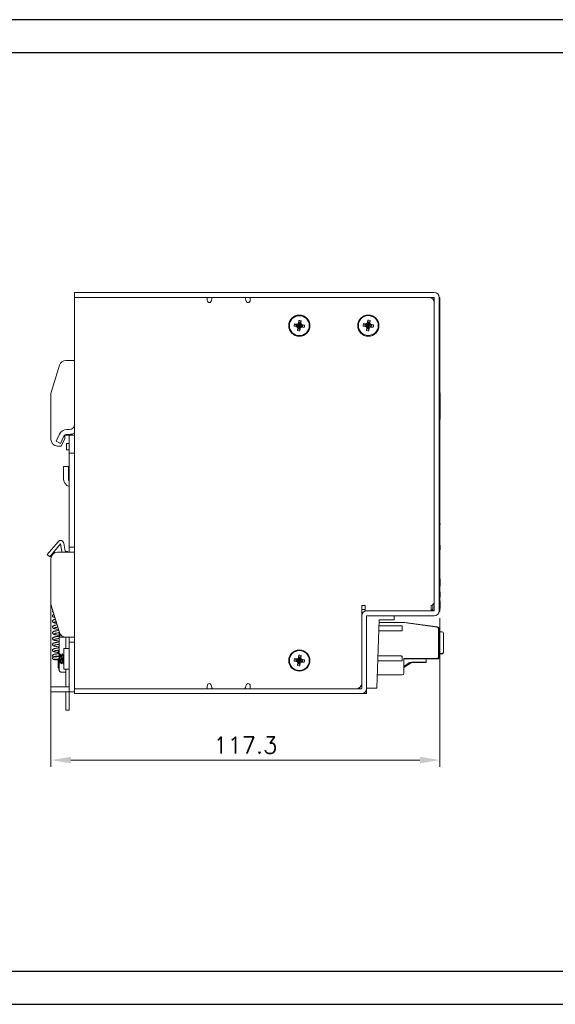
# Model space of a CAD drawing. Header units: millimetres. Extents: x 715 to 1543, y 405 to 702.
# Tile 2 of 3: x 1076 to 1237, y 405 to 702. Entities that reach past the tile are written whole.
import ezdxf

# ---------------------------------------------------------------- set-up
doc = ezdxf.new("R2010")
doc.units = ezdxf.units.MM
doc.layers.add('Dimension', color=2, linetype='Continuous', lineweight=5)
doc.styles.add('ROMANS', font='romans')
doc.dimstyles.new('yutana', dxfattribs={"dimscale": 2, "dimtxt": 2, "dimasz": 1.5, "dimexe": 1, "dimexo": 1, "dimgap": 1, "dimtad": 1, "dimdec": 1, "dimzin": 0, "dimdsep": 46, "dimtxsty": 'ROMANS', "dimcen": 0, "dimadec": 0, "dimazin": 0, "dimtp": 0.01, "dimtm": 0.01, "dimtfac": 1, "dimtdec": 1, "dimtmove": 0, "dimatfit": 3, "dimfxl": 1, "dimtolj": 1, "dimtzin": 0, "dimlwd": 0, "dimlwe": 0, "dimarcsym": 0})

# ---------------------------------------------------------------- blocks, each defined once
blk = doc.blocks.new('*D11')
at = {"layer": 'Defpoints', "color": 0}
for p in [(1085.01, 532.95), (1202.27, 523.88), (1085.01, 479.06)]:
    blk.add_point(p, dxfattribs=at)
at = {"layer": 'Dimension', "color": 0, "lineweight": 0}
for p, q in [((1085.01, 530.95), (1085.01, 477.06)), ((1202.27, 521.88), (1202.27, 477.06)), ((1196.27, 479.06), (1091.01, 479.06))]:
    blk.add_line(p, q, dxfattribs=at)
at = {"layer": 'Dimension', "color": 0}
for points in [[(1091.01, 480.06), (1091.01, 478.06), (1085.01, 479.06)], [(1196.27, 480.06), (1196.27, 478.06), (1202.27, 479.06)]]:
    blk.add_solid(points, dxfattribs=at)
at = {"layer": 'Dimension', "color": 0, "insert": (1143.64, 483.56), "char_height": 5, "attachment_point": 5, "style": 'ROMANS'}
blk.add_mtext('\\A1;117.3', dxfattribs=at)

msp = doc.modelspace()

# ---------------------------------------------------------------- linework, layer by layer
at = {"ltscale": 5}
for points in [[(715.22, 405.39), (1542.69, 405.39), (1542.69, 702.39), (715.22, 702.39)], [(725.22, 415.39), (1532.69, 415.39), (1532.69, 692.39), (725.22, 692.39)]]:
    msp.add_lwpolyline(points, close=True, dxfattribs=at)
at = {"layer": 'Dimension', "color": 7, "linetype": 'Continuous'}
for p, q in [((1092.11, 499.1), (1092.11, 620.1)), ((1200.61, 620.1), (1092.11, 620.1)), ((1200.61, 618.6), (1092.11, 618.6)), ((1132.11, 618.6), (1132.11, 617.8)), ((1145.11, 618.6), (1145.11, 617.8)), ((1200.61, 524.1), (1200.61, 618.6)), ((1202.11, 524.1), (1202.11, 618.6)), ((1202.17, 523.88), (1202.17, 618.59)), ((1202.17, 618.59), (1202.24, 618.59)), ((1202.17, 618.38), (1202.24, 618.38)), ((1202.24, 618.59), (1202.24, 594.68)), ((1133.33, 617.54), (1133.41, 617.73)), ((1158.32, 609.92), (1158.96, 610.03)), ((1159.05, 609.83), (1158.32, 609.92)), ((1158.41, 610.66), (1159.14, 610.57)), ((1158.41, 610.66), (1159, 610.4)), ((1160.85, 610.18), (1158.96, 610.03)), ((1158.96, 610.03), (1159, 610.03)), ((1159.04, 610.39), (1159, 610.4)), ((1160.81, 609.81), (1159, 610.4)), ((1160.82, 610.18), (1159, 610.03)), ((1159.05, 609.83), (1159, 610.03)), ((1159, 610.03), (1159.41, 609.71)), ((1159.52, 610.6), (1159.04, 610.39)), ((1159.14, 610.57), (1159.04, 610.39)), ((1160.77, 609.81), (1159.04, 610.39)), ((1159.38, 609.59), (1159.05, 609.83)), ((1159.14, 610.57), (1159.51, 610.73)), ((1159.36, 608.6), (1159.44, 609.34)), ((1159.36, 608.6), (1159.61, 609.2)), ((1159.38, 609.59), (1159.41, 609.71)), ((1159.44, 609.34), (1159.38, 609.59)), ((1159.41, 609.71), (1160.4, 610.49)), ((1159.41, 609.71), (1159.62, 609.24)), ((1159.44, 609.34), (1159.62, 609.24)), ((1159.51, 610.73), (1159.64, 610.96)), ((1159.51, 610.73), (1159.52, 610.6)), ((1159.83, 611.01), (1159.52, 610.6)), ((1160.3, 609.61), (1159.52, 610.6)), ((1159.61, 609.2), (1160.2, 611.01)), ((1159.62, 609.24), (1159.61, 609.2)), ((1159.62, 609.24), (1160.2, 610.97)), ((1159.64, 610.96), (1159.72, 611.69)), ((1159.64, 610.96), (1159.83, 611.01)), ((1159.72, 611.69), (1159.83, 611.05)), ((1159.98, 609.16), (1159.83, 611.05)), ((1159.83, 611.05), (1159.83, 611.01)), ((1159.98, 609.19), (1159.83, 611.01)), ((1159.98, 609.19), (1160.3, 609.61)), ((1160.18, 609.25), (1159.98, 609.19)), ((1159.98, 609.16), (1159.98, 609.19)), ((1160.09, 608.51), (1159.98, 609.16)), ((1160.18, 609.25), (1160.09, 608.51)), ((1160.3, 609.48), (1160.18, 609.25)), ((1160.46, 611.61), (1160.2, 611.01)), ((1160.2, 610.97), (1160.2, 611.01)), ((1160.4, 610.49), (1160.2, 610.97)), ((1160.37, 610.87), (1160.2, 610.97)), ((1160.3, 609.61), (1160.77, 609.81)), ((1160.67, 609.64), (1160.3, 609.48)), ((1160.3, 609.48), (1160.3, 609.61)), ((1160.46, 611.61), (1160.37, 610.87)), ((1160.37, 610.87), (1160.44, 610.62)), ((1160.44, 610.62), (1160.4, 610.49)), ((1160.82, 610.18), (1160.4, 610.49)), ((1160.44, 610.62), (1160.76, 610.37)), ((1160.67, 609.64), (1160.77, 609.81)), ((1161.41, 609.55), (1160.67, 609.64)), ((1160.76, 610.37), (1160.82, 610.18)), ((1160.76, 610.37), (1161.5, 610.29)), ((1160.77, 609.81), (1160.81, 609.81)), ((1161.41, 609.55), (1160.81, 609.81)), ((1160.85, 610.18), (1160.82, 610.18)), ((1161.5, 610.29), (1160.85, 610.18)), ((1179.12, 609.97), (1179.76, 610.08)), ((1179.85, 609.88), (1179.12, 609.97)), ((1179.21, 610.71), (1179.94, 610.62)), ((1179.21, 610.71), (1179.8, 610.45)), ((1181.65, 610.23), (1179.76, 610.08)), ((1179.76, 610.08), (1179.8, 610.08)), ((1179.84, 610.44), (1179.8, 610.45)), ((1181.61, 609.86), (1179.8, 610.45)), ((1181.62, 610.23), (1179.8, 610.08)), ((1179.85, 609.88), (1179.8, 610.08)), ((1179.8, 610.08), (1180.21, 609.76)), ((1180.32, 610.65), (1179.84, 610.44)), ((1179.94, 610.62), (1179.84, 610.44)), ((1181.57, 609.86), (1179.84, 610.44)), ((1180.18, 609.64), (1179.85, 609.88)), ((1179.94, 610.62), (1180.31, 610.78)), ((1180.16, 608.65), (1180.24, 609.39)), ((1180.16, 608.65), (1180.41, 609.25)), ((1180.18, 609.64), (1180.21, 609.76)), ((1180.24, 609.39), (1180.18, 609.64)), ((1180.21, 609.76), (1181.2, 610.54)), ((1180.21, 609.76), (1180.42, 609.29)), ((1180.24, 609.39), (1180.42, 609.29)), ((1180.31, 610.78), (1180.44, 611.01)), ((1180.31, 610.78), (1180.32, 610.65)), ((1180.63, 611.06), (1180.32, 610.65)), ((1181.1, 609.66), (1180.32, 610.65)), ((1180.41, 609.25), (1181, 611.06)), ((1180.42, 609.29), (1180.41, 609.25)), ((1180.42, 609.29), (1181, 611.02)), ((1180.44, 611.01), (1180.52, 611.74)), ((1180.44, 611.01), (1180.63, 611.06)), ((1180.52, 611.74), (1180.63, 611.1)), ((1180.78, 609.21), (1180.63, 611.1)), ((1180.63, 611.1), (1180.63, 611.06)), ((1180.78, 609.24), (1180.63, 611.06)), ((1180.78, 609.24), (1181.1, 609.66)), ((1180.98, 609.3), (1180.78, 609.24)), ((1180.78, 609.21), (1180.78, 609.24)), ((1180.89, 608.56), (1180.78, 609.21)), ((1180.98, 609.3), (1180.89, 608.56)), ((1181.1, 609.53), (1180.98, 609.3)), ((1181.26, 611.66), (1181, 611.06)), ((1181, 611.02), (1181, 611.06)), ((1181.2, 610.54), (1181, 611.02)), ((1181.17, 610.92), (1181, 611.02)), ((1181.1, 609.66), (1181.57, 609.86)), ((1181.47, 609.69), (1181.1, 609.53)), ((1181.1, 609.53), (1181.1, 609.66)), ((1181.26, 611.66), (1181.17, 610.92)), ((1181.17, 610.92), (1181.24, 610.67)), ((1181.24, 610.67), (1181.2, 610.54)), ((1181.62, 610.23), (1181.2, 610.54)), ((1181.24, 610.67), (1181.56, 610.42)), ((1181.47, 609.69), (1181.57, 609.86)), ((1182.21, 609.6), (1181.47, 609.69)), ((1181.56, 610.42), (1181.62, 610.23)), ((1181.56, 610.42), (1182.3, 610.34)), ((1181.57, 609.86), (1181.61, 609.86)), ((1182.21, 609.6), (1181.61, 609.86)), ((1181.65, 610.23), (1181.62, 610.23)), ((1182.3, 610.34), (1181.65, 610.23)), ((1087.58, 598.18), (1085.01, 589.6)), ((1089.5, 599.6), (1092.11, 599.6)), ((1202.24, 594.68), (1202.27, 594.68)), ((1202.27, 594.68), (1202.27, 523.88)), ((1085.01, 589.6), (1085.01, 575.8)), ((1202.24, 589.89), (1202.4, 589.89)), ((1202.4, 589.89), (1202.4, 581.89)), ((1202.24, 581.89), (1202.4, 581.89)), ((1086.58, 575.22), (1087.58, 577.36)), ((1088.94, 576.73), (1087.94, 574.58)), ((1089.21, 577.06), (1089.21, 576.1)), ((1092.11, 577.1), (1089.27, 577.1)), ((1089.84, 578.8), (1090.61, 578.8)), ((1089.84, 577.3), (1090.61, 577.3)), ((1090.51, 541.8), (1090.51, 577.1)), ((1086.58, 575.22), (1087.94, 574.58)), ((1088.13, 573.8), (1087.01, 573.8)), ((1089.21, 576.1), (1088.13, 573.8)), ((1090.51, 574.6), (1089.71, 574.6)), ((1089.71, 572.6), (1089.71, 574.6)), ((1090.51, 572.6), (1089.71, 572.6)), ((1092.11, 571.6), (1090.51, 571.6)), ((1090.3, 567.64), (1088.8, 567.64)), ((1088.8, 563.93), (1088.8, 567.64)), ((1090.3, 563.93), (1090.3, 567.64)), ((1202.27, 556.39), (1202.32, 556.39)), ((1202.27, 556.36), (1202.32, 556.36)), ((1202.32, 556.39), (1202.32, 550.43)), ((1202.27, 550.47), (1202.32, 550.47)), ((1202.27, 550.43), (1202.32, 550.43)), ((1202.27, 550.36), (1202.33, 550.36)), ((1202.27, 550.1), (1202.33, 550.1)), ((1202.27, 550.07), (1202.33, 550.07)), ((1202.33, 550.36), (1202.33, 550.07)), ((1083.86, 541.04), (1087.14, 544.94)), ((1087.9, 544.3), (1084.63, 540.4)), ((1088.32, 541.93), (1087.9, 544.3)), ((1088.89, 544.47), (1089.31, 542.1)), ((1202.33, 543.93), (1202.27, 543.93)), ((1202.27, 543.9), (1202.33, 543.9)), ((1202.33, 543.9), (1202.33, 542.45)), ((1084.63, 540.4), (1083.86, 541.04)), ((1087.01, 541.8), (1092.11, 541.8)), ((1089.51, 542.1), (1089.31, 542.1)), ((1092.11, 543.3), (1090.51, 543.3)), ((1202.27, 542.45), (1202.33, 542.45)), ((1085.01, 526.1), (1085.01, 539.8)), ((1202.33, 533.7), (1202.27, 533.7)), ((1202.33, 533.69), (1202.27, 533.69)), ((1202.33, 533.57), (1202.27, 533.57)), ((1202.27, 533.54), (1202.33, 533.54)), ((1202.27, 531.99), (1202.33, 531.99)), ((1202.33, 533.69), (1202.33, 531.57)), ((1202.27, 531.57), (1202.33, 531.57)), ((1202.33, 529.79), (1202.27, 529.79)), ((1202.27, 529.79), (1202.33, 529.79)), ((1202.33, 529.66), (1202.27, 529.66)), ((1202.27, 529.27), (1202.33, 529.27)), ((1202.27, 529.23), (1202.33, 529.23)), ((1202.27, 529.07), (1202.33, 529.07)), ((1202.27, 528.84), (1202.33, 528.84)), ((1202.33, 529.79), (1202.33, 529.71)), ((1202.33, 529.66), (1202.33, 528.84)), ((1202.33, 528.83), (1202.33, 528.16)), ((1085.01, 526.1), (1087.58, 517.53)), ((1200.18, 526.04), (1200.18, 524.13)), ((1202.27, 528.6), (1202.33, 528.6)), ((1202.27, 528.57), (1202.33, 528.57)), ((1202.27, 528.16), (1202.33, 528.16)), ((1202.27, 527.02), (1202.33, 527.02)), ((1202.33, 527.02), (1202.33, 524.8)), ((1085.6, 523.69), (1085.6, 523.69)), ((1178.71, 522.56), (1178.71, 525.65)), ((1179.71, 525.65), (1178.71, 525.65)), ((1178.71, 524.46), (1179.71, 524.45)), ((1179.71, 524.1), (1179.71, 525.65)), ((1180.25, 524.1), (1179.71, 524.1)), ((1200.61, 524.1), (1180.25, 524.1)), ((1199.61, 524.1), (1199.61, 525.65)), ((1202.17, 523.88), (1202.27, 523.88)), ((1202.27, 524.8), (1202.33, 524.8)), ((1086.08, 522.34), (1086.07, 522.34)), ((1178.71, 522.56), (1178.71, 500.67)), ((1180.21, 522.56), (1180.21, 500.67)), ((1200.61, 522.6), (1180.25, 522.6)), ((1183.98, 521.41), (1183.26, 500.72)), ((1183.95, 520.6), (1191.71, 520.6)), ((1188.5, 521.38), (1183.98, 521.41)), ((1188.54, 522.6), (1188.5, 521.38)), ((1191.46, 520.6), (1201.48, 519.14)), ((1201.59, 519.29), (1191.71, 520.6)), ((1087.51, 517.77), (1087.51, 506.1)), ((1087.71, 517.24), (1087.71, 516.1)), ((1190.91, 518.06), (1183.86, 518.06)), ((1190.91, 519.55), (1183.92, 519.55)), ((1190.91, 519.55), (1190.91, 518.06)), ((1201.91, 518.65), (1201.91, 510.25)), ((1202.11, 510.2), (1202.11, 518.69)), ((1202.91, 517.75), (1202.11, 517.75)), ((1203.41, 511.75), (1203.41, 517.25)), ((1087.12, 513.93), (1087.28, 513.95)), ((1087.51, 514.69), (1087.19, 514.64)), ((1087.24, 513.94), (1087.21, 513.94)), ((1087.51, 513.9), (1087.24, 513.94)), ((1087.26, 515.7), (1087.51, 515.74)), ((1087.28, 513.95), (1087.51, 513.99)), ((1087.71, 516.1), (1089.5, 516.1)), ((1092.11, 516.1), (1089.5, 516.1)), ((1089.51, 516.1), (1089.51, 512.7)), ((1090.51, 494.1), (1090.51, 516.1)), ((1092.11, 514.6), (1090.51, 514.6)), ((1087.21, 511.16), (1086.97, 511.12)), ((1087.06, 512.17), (1087.23, 512.19)), ((1087.51, 512.94), (1087.19, 512.89)), ((1087.21, 511.16), (1087.21, 512.19)), ((1087.51, 511.19), (1087.21, 511.16)), ((1087.23, 512.19), (1087.51, 512.24)), ((1087.79, 511.09), (1087.61, 510.77)), ((1087.8, 511.1), (1087.79, 511.09)), ((1087.81, 511.1), (1087.8, 511.1)), ((1087.81, 511.1), (1087.82, 511.09)), ((1087.82, 511.09), (1087.81, 511.1)), ((1088.43, 511.09), (1088.44, 511.1)), ((1088.44, 511.1), (1088.46, 511.08)), ((1088.46, 511.09), (1088.45, 511.1)), ((1090.51, 512.7), (1088.91, 512.7)), ((1088.91, 506.5), (1088.91, 512.7)), ((1202.11, 511.25), (1202.91, 511.25)), ((1202.81, 511.1), (1202.11, 511.1)), ((1087.1, 510.26), (1086.82, 510.24)), ((1086.82, 509.54), (1087.09, 509.56)), ((1087.01, 510.43), (1087.21, 510.45)), ((1087.09, 509.56), (1087.21, 509.57)), ((1087.51, 510.29), (1087.1, 510.26)), ((1087.21, 510.45), (1087.51, 510.49)), ((1087.21, 510.27), (1087.21, 510.45)), ((1087.21, 509.6), (1087.51, 509.6)), ((1087.21, 509.6), (1087.21, 507.2)), ((1087.61, 510.77), (1087.61, 508.29)), ((1087.61, 509.99), (1087.63, 509.81)), ((1088.13, 508.1), (1088.11, 508.13)), ((1088.11, 508.11), (1088.12, 508.1)), ((1088.14, 508.11), (1088.13, 508.1)), ((1088.76, 508.1), (1088.75, 508.13)), ((1088.75, 508.11), (1088.76, 508.1)), ((1088.91, 510.82), (1088.76, 510.57)), ((1088.78, 508.11), (1088.76, 508.1)), ((1088.78, 508.11), (1088.91, 508.34)), ((1158.32, 508.92), (1158.96, 509.03)), ((1159.05, 508.83), (1158.32, 508.92)), ((1158.41, 509.66), (1159.14, 509.57)), ((1158.41, 509.66), (1159, 509.4)), ((1160.85, 509.18), (1158.96, 509.03)), ((1158.96, 509.03), (1159, 509.03)), ((1159.04, 509.39), (1159, 509.4)), ((1160.81, 508.81), (1159, 509.4)), ((1160.82, 509.18), (1159, 509.03)), ((1159, 509.03), (1159.41, 508.71)), ((1159.05, 508.83), (1159, 509.03)), ((1159.52, 509.6), (1159.04, 509.39)), ((1159.14, 509.57), (1159.04, 509.39)), ((1160.77, 508.81), (1159.04, 509.39)), ((1159.38, 508.59), (1159.05, 508.83)), ((1159.14, 509.57), (1159.51, 509.73)), ((1159.36, 507.6), (1159.44, 508.34)), ((1159.36, 507.6), (1159.61, 508.2)), ((1159.38, 508.59), (1159.41, 508.71)), ((1159.44, 508.34), (1159.38, 508.59)), ((1159.41, 508.71), (1160.4, 509.49)), ((1159.41, 508.71), (1159.62, 508.24)), ((1159.44, 508.34), (1159.62, 508.24)), ((1159.51, 509.73), (1159.64, 509.96)), ((1159.51, 509.73), (1159.52, 509.6)), ((1159.83, 510.01), (1159.52, 509.6)), ((1160.3, 508.61), (1159.52, 509.6)), ((1159.61, 508.2), (1160.2, 510.01)), ((1159.62, 508.24), (1159.61, 508.2)), ((1159.62, 508.24), (1160.2, 509.97)), ((1159.64, 509.96), (1159.72, 510.69)), ((1159.64, 509.96), (1159.83, 510.01)), ((1159.72, 510.69), (1159.83, 510.05)), ((1159.83, 510.05), (1159.83, 510.01)), ((1159.98, 508.16), (1159.83, 510.05)), ((1159.98, 508.19), (1159.83, 510.01)), ((1159.98, 508.19), (1160.3, 508.61)), ((1160.18, 508.25), (1159.98, 508.19)), ((1159.98, 508.16), (1159.98, 508.19)), ((1160.09, 507.51), (1159.98, 508.16)), ((1160.18, 508.25), (1160.09, 507.51)), ((1160.3, 508.48), (1160.18, 508.25)), ((1160.46, 510.61), (1160.2, 510.01)), ((1160.2, 509.97), (1160.2, 510.01)), ((1160.37, 509.87), (1160.2, 509.97)), ((1160.4, 509.49), (1160.2, 509.97)), ((1160.3, 508.61), (1160.77, 508.81)), ((1160.67, 508.64), (1160.3, 508.48)), ((1160.3, 508.48), (1160.3, 508.61)), ((1160.46, 510.61), (1160.37, 509.87)), ((1160.37, 509.87), (1160.44, 509.62)), ((1160.44, 509.62), (1160.4, 509.49)), ((1160.82, 509.18), (1160.4, 509.49)), ((1160.44, 509.62), (1160.76, 509.37)), ((1160.67, 508.64), (1160.77, 508.81)), ((1161.41, 508.55), (1160.67, 508.64)), ((1160.76, 509.37), (1161.5, 509.29)), ((1160.76, 509.37), (1160.82, 509.18)), ((1160.77, 508.81), (1160.81, 508.81)), ((1161.41, 508.55), (1160.81, 508.81)), ((1160.85, 509.18), (1160.82, 509.18)), ((1161.5, 509.29), (1160.85, 509.18)), ((1183.55, 508.96), (1190.91, 508.96)), ((1190.76, 510.49), (1183.6, 510.49)), ((1190.76, 510.34), (1190.76, 510.49)), ((1190.76, 510.45), (1190.91, 510.45)), ((1190.91, 510.45), (1190.91, 508.96)), ((1191.46, 509.75), (1201.41, 509.75)), ((1191.46, 505.25), (1191.46, 509.75)), ((1201.51, 509.6), (1191.46, 509.6)), ((1191.46, 507.03), (1193.89, 508.55)), ((1191.46, 507.28), (1193.11, 508.45)), ((1193.11, 508.45), (1198.11, 508.45)), ((1193.89, 508.55), (1198.11, 508.55)), ((1198.11, 508.45), (1198.11, 509.6)), ((1088.01, 505.6), (1089.51, 505.6)), ((1090.51, 506.5), (1088.91, 506.5)), ((1089.51, 506.5), (1089.51, 501.2)), ((1183.4, 504.75), (1190.96, 504.75)), ((1085.01, 501.2), (1090.51, 501.2)), ((1085.01, 501.2), (1085.01, 499.6)), ((1092.11, 499.6), (1085.01, 499.6)), ((1089.51, 494.1), (1089.51, 499.6)), ((1178.64, 500.6), (1092.11, 500.6)), ((1180.21, 499.1), (1092.11, 499.1)), ((1132.11, 500.6), (1132.11, 501.4)), ((1143.88, 501.67), (1143.81, 501.47)), ((1145.11, 500.6), (1145.11, 501.4)), ((1177.85, 500.77), (1178.09, 500.77)), ((1178.1, 500.93), (1178.09, 500.77)), ((1180.21, 500.75), (1183.26, 500.72)), ((1180.21, 499.1), (1180.21, 500.6)), ((1089.51, 494.1), (1090.51, 494.1))]:
    msp.add_line(p, q, dxfattribs=at)
for points in [[(1133.41, 617.73), (1133.47, 617.94), (1133.53, 618.14), (1133.57, 618.33), (1133.6, 618.49), (1133.61, 618.59)], [(1143.88, 617.54), (1143.81, 617.73), (1143.74, 617.94), (1143.69, 618.14), (1143.65, 618.33), (1143.62, 618.49), (1143.61, 618.59)], [(1132.86, 617.05), (1133, 617.1), (1133.14, 617.21), (1133.24, 617.36), (1133.33, 617.54)], [(1144.36, 617.05), (1144.21, 617.1), (1144.08, 617.21), (1143.97, 617.36), (1143.88, 617.54)], [(1085.59, 524.16), (1085.55, 524.1), (1085.51, 524.01), (1085.51, 523.93)], [(1085.51, 523.93), (1085.51, 523.88), (1085.53, 523.8), (1085.57, 523.72), (1085.6, 523.69)], [(1085.93, 523.03), (1085.91, 523.02), (1085.83, 522.99), (1085.76, 522.96), (1085.69, 522.92), (1085.62, 522.86), (1085.56, 522.78), (1085.52, 522.67), (1085.51, 522.59)], [(1085.6, 523.69), (1085.64, 523.65), (1085.71, 523.6), (1085.77, 523.57)], [(1085.51, 522.59), (1085.52, 522.51), (1085.55, 522.41), (1085.61, 522.33), (1085.68, 522.27), (1085.75, 522.23), (1085.83, 522.19), (1085.92, 522.16), (1086.01, 522.14), (1086.13, 522.11), (1086.21, 522.09)], [(1086.39, 521.51), (1086.38, 521.5), (1086.24, 521.47), (1086.12, 521.45), (1086.01, 521.42), (1085.92, 521.39), (1085.83, 521.35), (1085.75, 521.32), (1085.68, 521.27), (1085.61, 521.21), (1085.55, 521.13), (1085.52, 521.02), (1085.51, 520.94)], [(1085.51, 520.94), (1085.52, 520.86), (1085.56, 520.75), (1085.62, 520.67), (1085.69, 520.61), (1085.76, 520.56), (1085.84, 520.52), (1085.93, 520.49), (1086.03, 520.46), (1086.14, 520.43), (1086.27, 520.4), (1086.41, 520.37), (1086.57, 520.34), (1086.74, 520.31)], [(1086.89, 519.84), (1086.87, 519.84), (1086.67, 519.81), (1086.49, 519.77), (1086.33, 519.74), (1086.18, 519.71), (1086.06, 519.68), (1085.95, 519.65), (1085.86, 519.61), (1085.77, 519.58), (1085.69, 519.53), (1085.62, 519.47), (1085.56, 519.38), (1085.52, 519.28), (1085.51, 519.19)], [(1086.07, 522.34), (1086.1, 522.35), (1086.13, 522.36)], [(1086.1, 520.71), (1086.09, 520.71), (1086.11, 520.72), (1086.14, 520.73), (1086.19, 520.75), (1086.27, 520.77), (1086.35, 520.79), (1086.46, 520.81), (1086.57, 520.84), (1086.59, 520.84)], [(1085.51, 519.19), (1085.52, 519.11), (1085.56, 519), (1085.62, 518.91), (1085.7, 518.85), (1085.79, 518.8), (1085.88, 518.76), (1085.99, 518.72), (1086.11, 518.69), (1086.25, 518.65), (1086.42, 518.62), (1086.6, 518.59), (1086.81, 518.55), (1087.03, 518.52), (1087.28, 518.48), (1087.29, 518.48)], [(1087.39, 518.17), (1087.29, 518.15), (1087.05, 518.12), (1086.82, 518.08), (1086.61, 518.05), (1086.42, 518.01), (1086.26, 517.98), (1086.12, 517.95), (1086, 517.91), (1085.89, 517.88), (1085.8, 517.84), (1085.71, 517.79), (1085.63, 517.73), (1085.56, 517.64), (1085.52, 517.53), (1085.51, 517.44)], [(1085.51, 517.44), (1085.52, 517.36), (1085.56, 517.25), (1085.62, 517.16), (1085.7, 517.1), (1085.77, 517.05), (1085.86, 517.02), (1085.95, 516.98), (1086.06, 516.95), (1086.18, 516.92), (1086.32, 516.89), (1086.48, 516.86), (1086.66, 516.83), (1086.86, 516.79), (1087.07, 516.76), (1087.29, 516.73), (1087.51, 516.7)], [(1086.09, 518.96), (1086.09, 518.96), (1086.11, 518.97), (1086.14, 518.98), (1086.2, 519), (1086.28, 519.02), (1086.38, 519.05), (1086.5, 519.07), (1086.64, 519.1), (1086.8, 519.13), (1086.97, 519.16), (1087.09, 519.17)], [(1086.09, 517.21), (1086.1, 517.21), (1086.12, 517.22), (1086.16, 517.24), (1086.22, 517.26), (1086.31, 517.28), (1086.42, 517.3), (1086.54, 517.33), (1086.68, 517.35), (1086.83, 517.38), (1087, 517.41), (1087.19, 517.44), (1087.38, 517.47), (1087.51, 517.49)], [(1087.51, 517.4), (1087.25, 517.43), (1087.21, 517.44)], [(1087.51, 516.44), (1087.39, 516.42), (1087.17, 516.39), (1086.97, 516.36), (1086.78, 516.33), (1086.61, 516.3), (1086.45, 516.27), (1086.3, 516.24), (1086.17, 516.21), (1086.05, 516.18), (1085.95, 516.15), (1085.86, 516.12), (1085.78, 516.08), (1085.7, 516.03), (1085.62, 515.97), (1085.56, 515.88), (1085.52, 515.77), (1085.51, 515.69)], [(1085.51, 515.69), (1085.52, 515.61), (1085.56, 515.5), (1085.62, 515.41), (1085.69, 515.35), (1085.77, 515.31), (1085.85, 515.27), (1085.94, 515.24), (1086.04, 515.21), (1086.15, 515.18), (1086.27, 515.15), (1086.41, 515.12), (1086.56, 515.09), (1086.73, 515.07), (1086.91, 515.04), (1087.11, 515), (1087.32, 514.97), (1087.51, 514.95)], [(1087.19, 514.64), (1086.98, 514.61), (1086.78, 514.57), (1086.58, 514.54), (1086.41, 514.51), (1086.25, 514.48), (1086.11, 514.44), (1085.98, 514.41), (1085.88, 514.37), (1085.78, 514.33), (1085.7, 514.28), (1085.62, 514.22), (1085.56, 514.13), (1085.52, 514.02), (1085.51, 513.94)], [(1085.51, 513.94), (1085.52, 513.86), (1085.56, 513.75), (1085.62, 513.67), (1085.69, 513.61), (1085.77, 513.56), (1085.85, 513.52), (1085.94, 513.49), (1086.04, 513.46), (1086.17, 513.43), (1086.3, 513.39), (1086.46, 513.36), (1086.64, 513.33), (1086.83, 513.3), (1087.04, 513.27), (1087.23, 513.24)], [(1086.1, 515.46), (1086.09, 515.46), (1086.11, 515.47), (1086.14, 515.48), (1086.2, 515.5), (1086.27, 515.52), (1086.37, 515.54), (1086.48, 515.57), (1086.61, 515.59), (1086.75, 515.62), (1086.91, 515.64), (1087.08, 515.67), (1087.26, 515.7)], [(1086.09, 513.71), (1086.09, 513.71), (1086.1, 513.72), (1086.13, 513.73), (1086.17, 513.74), (1086.23, 513.76), (1086.31, 513.78), (1086.39, 513.8), (1086.49, 513.82), (1086.6, 513.84), (1086.71, 513.86), (1086.84, 513.88), (1086.98, 513.91), (1087.12, 513.93)], [(1087.51, 515.65), (1087.41, 515.66), (1087.21, 515.69), (1087.21, 515.69)], [(1087.19, 512.89), (1086.97, 512.86), (1086.77, 512.82), (1086.59, 512.79), (1086.43, 512.76), (1086.28, 512.73), (1086.16, 512.71), (1086.05, 512.68), (1085.95, 512.65), (1085.86, 512.62), (1085.78, 512.58), (1085.7, 512.53), (1085.62, 512.47), (1085.56, 512.38), (1085.52, 512.27), (1085.51, 512.19)], [(1085.51, 512.19), (1085.52, 512.11), (1085.56, 512), (1085.62, 511.91), (1085.7, 511.85), (1085.78, 511.8), (1085.86, 511.77), (1085.96, 511.73), (1086.07, 511.7), (1086.2, 511.67), (1086.35, 511.63), (1086.52, 511.6), (1086.71, 511.57), (1086.92, 511.53), (1087.13, 511.5), (1087.21, 511.49)], [(1086.97, 511.12), (1086.8, 511.1), (1086.63, 511.08), (1086.49, 511.06), (1086.35, 511.03), (1086.22, 511.01), (1086.12, 510.99), (1086.02, 510.97), (1085.94, 510.95), (1085.86, 510.93), (1085.8, 510.91), (1085.73, 510.88), (1085.67, 510.84), (1085.61, 510.79), (1085.55, 510.71), (1085.52, 510.61), (1085.51, 510.54)], [(1086.09, 511.96), (1086.09, 511.96), (1086.11, 511.97), (1086.15, 511.98), (1086.21, 512), (1086.28, 512.02), (1086.37, 512.04), (1086.48, 512.07), (1086.6, 512.09), (1086.74, 512.12), (1086.89, 512.14), (1087.06, 512.17)], [(1087.23, 513.24), (1087.44, 513.21), (1087.51, 513.2)], [(1088.14, 510.54), (1087.94, 510.9), (1087.82, 511.09)], [(1087.82, 511.09), (1087.82, 511.09), (1087.84, 511.03), (1087.86, 510.92), (1087.88, 510.78), (1087.9, 510.59), (1087.92, 510.37), (1087.93, 510.13), (1087.95, 509.87), (1087.99, 509.34)], [(1087.98, 509.34), (1087.95, 509.87), (1087.93, 510.12), (1087.91, 510.36), (1087.89, 510.58), (1087.88, 510.76), (1087.86, 510.91), (1087.84, 511.02), (1087.82, 511.09)], [(1088.43, 511.09), (1088.2, 510.7), (1088.13, 510.57)], [(1088.78, 510.54), (1088.57, 510.9), (1088.46, 511.09)], [(1088.62, 509.35), (1088.59, 509.86), (1088.57, 510.12), (1088.55, 510.36), (1088.53, 510.57), (1088.52, 510.75), (1088.5, 510.9), (1088.48, 511.01), (1088.46, 511.08), (1088.46, 511.09)], [(1088.46, 511.08), (1088.48, 511.02), (1088.49, 510.91), (1088.51, 510.75), (1088.53, 510.57), (1088.55, 510.36), (1088.56, 510.12), (1088.58, 509.86), (1088.62, 509.34)], [(1085.51, 510.54), (1085.52, 510.46), (1085.55, 510.36), (1085.61, 510.28), (1085.67, 510.23), (1085.74, 510.19), (1085.8, 510.16), (1085.85, 510.15)], [(1085.88, 510.15), (1085.83, 510.14), (1085.78, 510.13), (1085.73, 510.11), (1085.67, 510.08), (1085.6, 510.02), (1085.55, 509.95), (1085.52, 509.85), (1085.51, 509.78)], [(1085.51, 509.78), (1085.51, 509.71), (1085.55, 509.62), (1085.6, 509.54), (1085.66, 509.49), (1085.72, 509.45), (1085.77, 509.43), (1085.82, 509.41), (1085.87, 509.4), (1085.92, 509.39), (1085.98, 509.39), (1086.05, 509.38), (1086.12, 509.37), (1086.2, 509.36), (1086.3, 509.35), (1086.4, 509.34), (1086.51, 509.33), (1086.63, 509.33), (1086.76, 509.32), (1086.9, 509.31), (1087.04, 509.3), (1087.21, 509.29)], [(1086.82, 510.24), (1086.69, 510.24), (1086.58, 510.23), (1086.47, 510.22), (1086.37, 510.21), (1086.27, 510.2), (1086.19, 510.2), (1086.11, 510.19), (1086.04, 510.18), (1085.98, 510.17), (1085.93, 510.16), (1085.88, 510.15)], [(1085.99, 509.47), (1085.99, 509.47), (1085.99, 509.47), (1086.01, 509.47), (1086.03, 509.47), (1086.07, 509.48), (1086.11, 509.48), (1086.17, 509.49), (1086.23, 509.5), (1086.3, 509.5), (1086.39, 509.51), (1086.48, 509.52), (1086.58, 509.53), (1086.69, 509.54), (1086.82, 509.54)], [(1086.05, 510.26), (1086.05, 510.26), (1086.06, 510.27), (1086.09, 510.27), (1086.13, 510.28), (1086.18, 510.3), (1086.25, 510.31), (1086.33, 510.33), (1086.42, 510.34), (1086.52, 510.36), (1086.63, 510.37), (1086.74, 510.39), (1086.87, 510.41), (1087.01, 510.43)], [(1087.61, 508.29), (1087.73, 508.5), (1087.81, 508.63)], [(1087.63, 509.81), (1087.67, 509.44), (1087.69, 509.26), (1087.71, 509.09), (1087.73, 508.94), (1087.75, 508.82), (1087.77, 508.73), (1087.79, 508.67), (1087.79, 508.67)], [(1087.79, 508.67), (1088, 508.31), (1088.11, 508.11)], [(1087.98, 509.34), (1088, 509.09), (1088.02, 508.85), (1088.04, 508.64), (1088.05, 508.45), (1088.07, 508.3), (1088.09, 508.19), (1088.11, 508.13), (1088.11, 508.11)], [(1088.11, 508.13), (1088.09, 508.19), (1088.08, 508.3), (1088.06, 508.45), (1088.04, 508.64), (1088.02, 508.85), (1088, 509.09), (1087.99, 509.34)], [(1088.14, 510.54), (1088.15, 510.53), (1088.17, 510.47), (1088.19, 510.38), (1088.21, 510.25), (1088.23, 510.1), (1088.25, 509.93), (1088.27, 509.75), (1088.31, 509.37)], [(1088.14, 508.11), (1088.37, 508.5), (1088.44, 508.63)], [(1088.31, 509.37), (1088.33, 509.2), (1088.35, 509.03), (1088.37, 508.89), (1088.39, 508.78), (1088.41, 508.7), (1088.42, 508.67)], [(1088.42, 508.67), (1088.63, 508.31), (1088.75, 508.11)], [(1088.75, 508.13), (1088.73, 508.2), (1088.71, 508.31), (1088.69, 508.46), (1088.67, 508.65), (1088.66, 508.86), (1088.64, 509.1), (1088.62, 509.35)], [(1088.62, 509.34), (1088.63, 509.09), (1088.65, 508.85), (1088.67, 508.64), (1088.69, 508.45), (1088.71, 508.3), (1088.72, 508.19), (1088.74, 508.13), (1088.75, 508.11)], [(1088.78, 510.54), (1088.79, 510.52), (1088.81, 510.44), (1088.83, 510.34), (1088.85, 510.2), (1088.87, 510.05), (1088.89, 509.87), (1088.91, 509.72)], [(1132.86, 502.15), (1133, 502.11), (1133.14, 502), (1133.24, 501.84), (1133.33, 501.67)], [(1144.36, 502.15), (1144.21, 502.11), (1144.08, 502), (1143.97, 501.84), (1143.88, 501.67)], [(1133.33, 501.67), (1133.41, 501.47), (1133.47, 501.27), (1133.53, 501.06), (1133.57, 500.88), (1133.6, 500.72), (1133.61, 500.62)], [(1143.81, 501.47), (1143.74, 501.27), (1143.69, 501.06), (1143.65, 500.88), (1143.62, 500.72), (1143.61, 500.62)]]:
    msp.add_lwpolyline(points, dxfattribs=at)
for centre, radius in [((1159.91, 610.1), 3.2), ((1159.91, 610.1), 3), ((1180.71, 610.1), 3.2), ((1180.71, 610.15), 3), ((1159.91, 509.1), 3.2), ((1159.91, 509.1), 3)]:
    msp.add_circle(centre, radius, dxfattribs=at)
for centre, radius, start, end in [((1132.86, 617.8), 0.75, 180, 270), ((1144.36, 617.8), 0.75, 270, 0), ((1199.11, 617.1), 1.5, 0, 90), ((1200.61, 618.6), 1.5, 0, 90), ((1159.91, 610.1), 1.6, 159.8356, 186.577), ((1159.91, 610.1), 0.95, 161.9769, 184.4356), ((1159.91, 610.1), 0.95, 251.9769, 274.4356), ((1159.91, 610.1), 1.6, 69.8356, 96.577), ((1159.91, 610.1), 0.95, 71.9769, 94.4356), ((1159.91, 610.1), 0.95, 341.9769, 4.4356), ((1159.91, 610.1), 1.6, 339.8356, 6.577), ((1180.71, 610.15), 1.6, 159.8356, 186.577), ((1180.71, 610.15), 0.95, 161.9769, 184.4356), ((1180.71, 610.15), 0.95, 251.9769, 274.4356), ((1180.71, 610.15), 1.6, 69.8356, 96.577), ((1180.71, 610.15), 0.95, 71.9769, 94.4356), ((1180.71, 610.15), 0.95, 341.9769, 4.4356), ((1180.71, 610.15), 1.6, 339.8356, 6.577), ((1159.91, 610.1), 1.6, 249.8356, 276.577), ((1180.71, 610.15), 1.6, 249.8356, 276.577), ((1089.5, 597.6), 2, 90, 163.3008), ((1090.61, 580.3), 1.5, 270, 0), ((1089.84, 576.3), 2.5, 90, 155), ((1089.84, 576.3), 1, 90, 155), ((1090.61, 580.3), 3, 270, 300.3471), ((1087.01, 575.8), 2, 180, 270), ((1091.3, 563.93), 2.5, 180, 251.2268), ((1091.3, 563.93), 1, 180, 217.5529), ((1087.9, 544.3), 1, 10, 140), ((1087.01, 539.8), 2, 90, 180), ((1089.31, 542.1), 1, 190, 197.715), ((1089.51, 541.1), 1, 44.4906, 90), ((1199.11, 527.07), 1.5, 289.4712, 0), ((1180.25, 522.56), 1.54, 90, 180), ((1199.11, 525.6), 1.5, 292.5, 315), ((1200.61, 524.1), 1.5, 270, 0), ((1180.25, 522.56), 0.0417, 90, 180), ((1089.5, 518.1), 2, 196.6992, 270), ((1201.41, 518.65), 0.5, 0, 81.7178), ((1201.51, 518.69), 0.6, 0, 82.4054), ((1202.91, 517.25), 0.5, 0.0001, 90), ((1202.81, 511.7), 0.6, 270, 0), ((1202.91, 511.75), 0.5, 270, 359.9999), ((1159.91, 509.1), 1.6, 159.8356, 186.577), ((1159.91, 509.1), 0.95, 161.9769, 184.4356), ((1159.91, 509.1), 0.95, 251.9769, 274.4356), ((1159.91, 509.1), 1.6, 69.8356, 96.577), ((1159.91, 509.1), 0.95, 71.9769, 94.4356), ((1159.91, 509.1), 0.95, 341.9769, 4.4356), ((1159.91, 509.1), 1.6, 339.8356, 6.577), ((1201.41, 510.25), 0.5, 270, 360), ((1201.51, 510.2), 0.6, 270, 0), ((1088.81, 507.2), 1.6, 180, 216), ((1088.01, 506.1), 0.5, 180, 270), ((1159.91, 509.1), 1.6, 249.8356, 276.577), ((1190.96, 505.25), 0.5, 270, 0), ((1132.86, 501.4), 0.75, 90, 180), ((1144.36, 501.4), 0.75, 0, 90), ((1177.21, 502.1), 1.5, 270, 0), ((1178.64, 500.67), 1.57, 270, 0), ((1178.64, 500.67), 0.0655, 270, 0)]:
    msp.add_arc(centre, radius, start, end, dxfattribs=at)

# ---------------------------------------------------------------- dimensions: what is measured, and where the dimension line sits
at = {"layer": 'Dimension', "color": 7}
dim = msp.add_linear_dim(base=(1085.01, 479.06), p1=(1202.27, 523.88), p2=(1085.01, 532.95), dimstyle='yutana', override={"dimtxt": 2.5, "dimasz": 3}, dxfattribs=at)
dim.commit()
dim.dimension.update_dxf_attribs({"geometry": '*D11', "text_midpoint": (1143.64, 483.56)})

doc.saveas('drawing.dxf')
